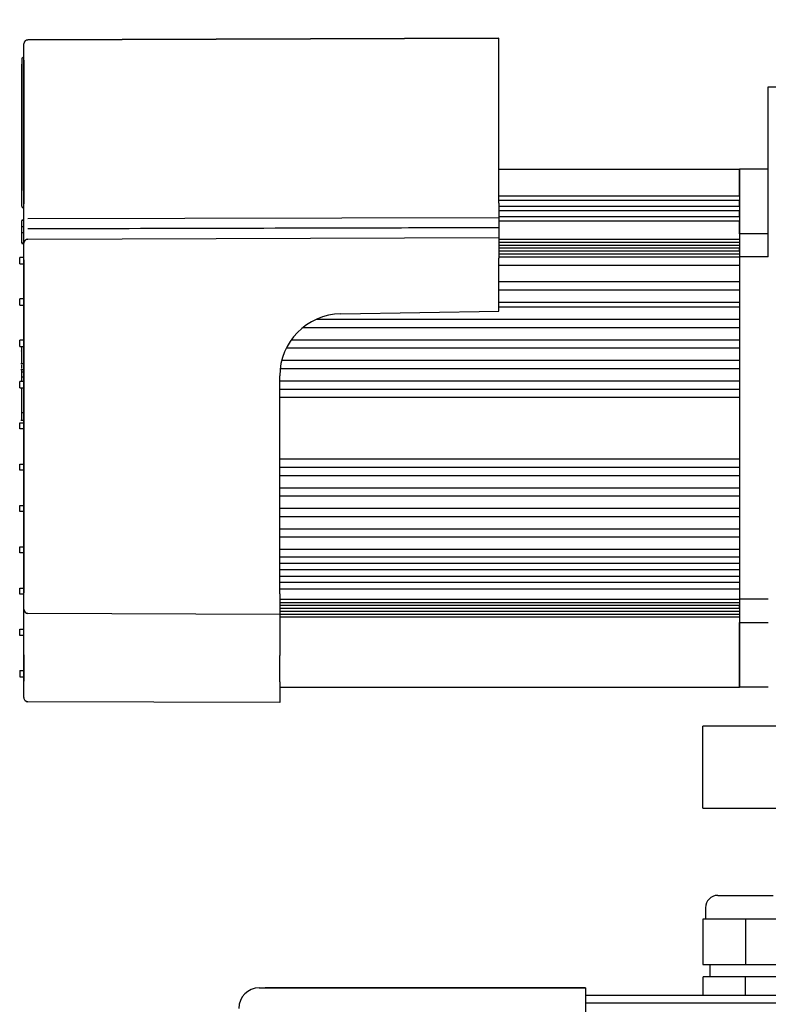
# Model space of a CAD drawing. Header units: millimetres. Extents: x -4265 to -1871, y -660 to 1033.
# Tile 38 of 42: x -3146 to -2964, y 587 to 826. Entities that reach past the tile are written whole.
import ezdxf

# ---------------------------------------------------------------- set-up
doc = ezdxf.new("R2010")
doc.units = ezdxf.units.MM
doc.dimstyles.get("Standard").update_dxf_attribs({"dimtxt": 20, "dimasz": 9, "dimexe": 9, "dimexo": 9, "dimgap": 9, "dimtad": 0, "dimtih": 1, "dimtoh": 1, "dimdsep": 46, "dimtxsty": 'Standard', "dimcen": 0.09, "dimadec": 0, "dimazin": 0, "dimtfac": 1, "dimtofl": 0, "dimtmove": 0, "dimatfit": 3, "dimfxl": 0, "dimtolj": 1, "dimtzin": 0, "dimarcsym": 0})

# ---------------------------------------------------------------- blocks, each defined once
blk = doc.blocks.new('*D19')
at = {"color": 0, "lineweight": -2}
for p, q in [((-3144.6, 829.27), (-3144.6, 901.61)), ((-2936.63, 819.78), (-2936.63, 901.61)), ((-3135.6, 892.61), (-3071.28, 892.61)), ((-2945.63, 892.61), (-3009.95, 892.61))]:
    blk.add_line(p, q, dxfattribs=at)
at = {"color": 0, "lineweight": 18}
for points in [[(-3135.6, 894.11), (-3135.6, 891.11), (-3144.6, 892.61)], [(-2945.63, 894.11), (-2945.63, 891.11), (-2936.63, 892.61)]]:
    blk.add_solid(points, dxfattribs=at)
at = {"layer": 'Defpoints', "color": 0, "lineweight": 18}
for p in [(-2936.63, 892.61), (-3144.6, 820.27), (-2936.63, 810.78)]:
    blk.add_point(p, dxfattribs=at)
at = {"color": 0, "lineweight": 18, "insert": (-3040.62, 892.61), "char_height": 20, "attachment_point": 5}
blk.add_mtext('\\A1;210', dxfattribs=at)
blk = doc.blocks.new('*D23')
at = {"color": 0, "lineweight": -2}
for p, q in [((-2877.91, 581.28), (-2877.91, 120.67)), ((-3092.36, 436.98), (-3092.36, 120.67)), ((-3083.36, 129.67), (-3017.47, 129.67)), ((-2886.91, 129.67), (-2952.8, 129.67))]:
    blk.add_line(p, q, dxfattribs=at)
at = {"color": 0, "lineweight": 18}
for points in [[(-3083.36, 131.17), (-3083.36, 128.17), (-3092.36, 129.67)], [(-2886.91, 131.17), (-2886.91, 128.17), (-2877.91, 129.67)]]:
    blk.add_solid(points, dxfattribs=at)
at = {"layer": 'Defpoints', "color": 0, "lineweight": 18}
for p in [(-2877.91, 590.28), (-3092.36, 445.98), (-2877.91, 129.67)]:
    blk.add_point(p, dxfattribs=at)
at = {"color": 0, "lineweight": 18, "insert": (-2985.13, 129.67), "char_height": 20, "attachment_point": 5}
blk.add_mtext('\\A1;218', dxfattribs=at)

msp = doc.modelspace()

# ---------------------------------------------------------------- linework, layer by layer
for p, q in [((-3144.603, 816.252), (-3144.603, 820.272)), ((-3143.601, 821.277), (-3029.128, 821.676)), ((-3029.128, 821.676), (-3143.601, 821.277)), ((-3029.128, 816.651), (-3029.128, 821.676)), ((-3144.603, 817.045), (-3144.608, 817.045)), ((-3145.108, 816.545), (-3145.108, 815.318)), ((-3145.108, 815.32), (-3145.108, 784.547)), ((-3145.108, 784.545), (-3145.108, 815.318)), ((-3144.603, 816.252), (-3144.603, 781.339)), ((-3144.603, 781.339), (-3144.603, 816.252)), ((-3029.128, 781.509), (-3029.128, 816.651)), ((-2963.628, 809.777), (-2936.628, 809.777)), ((-2963.628, 799.777), (-2963.628, 809.777)), ((-2963.628, 768.402), (-2963.628, 799.777)), ((-3029.129, 789.778), (-2970.628, 789.778)), ((-2970.628, 789.779), (-2970.628, 774.07)), ((-2963.628, 789.779), (-2970.628, 789.779)), ((-2970.628, 783.251), (-2970.628, 789.778)), ((-3145.108, 780.772), (-3145.108, 784.545)), ((-3029.129, 783.251), (-2970.628, 783.251)), ((-3029.129, 782.251), (-2970.628, 782.251)), ((-3029.128, 781.509), (-3029.128, 775.728)), ((-2970.628, 780.741), (-2970.628, 782.251)), ((-3029.129, 780.741), (-2970.628, 780.741)), ((-3029.129, 779.741), (-2970.628, 779.741)), ((-2970.628, 778.241), (-2970.628, 779.741)), ((-3145.108, 775.656), (-3145.108, 777.173)), ((-3145.108, 775.656), (-3145.108, 777.172)), ((-3145.108, 776.824), (-3145.108, 776.824)), ((-3144.703, 777.366), (-3145.008, 777.366)), ((-3144.703, 777.272), (-3145.008, 777.272)), ((-3143.599, 777.801), (-3029.128, 777.982)), ((-3029.129, 778.241), (-2970.628, 778.241)), ((-3029.129, 777.241), (-2970.628, 777.241)), ((-2970.628, 774.07), (-2970.628, 777.241)), ((-3145.108, 775.746), (-3145.108, 775.746)), ((-3145.108, 774.288), (-3145.108, 775.656)), ((-3145.108, 773.805), (-3145.108, 774.288)), ((-3145.108, 771.87), (-3145.108, 774.288)), ((-3145.108, 771.872), (-3145.108, 774.288)), ((-3144.703, 775.756), (-3145.008, 775.756)), ((-3144.703, 774.278), (-3145.008, 774.278)), ((-3144.603, 775.946), (-3144.603, 775.946)), ((-3144.603, 774.351), (-3144.603, 774.821)), ((-3029.128, 775.728), (-3029.128, 775.456)), ((-3029.128, 775.456), (-3029.128, 773.164)), ((-2970.628, 774.07), (-2970.628, 768.402)), ((-2963.628, 774.07), (-2970.628, 774.07)), ((-3144.703, 771.772), (-3145.008, 771.772)), ((-3145.008, 771.682), (-3144.703, 771.682)), ((-3145.008, 771.677), (-3144.703, 771.677)), ((-3144.603, 767.74), (-3144.603, 771.76)), ((-3144.603, 771.582), (-3144.603, 771.582)), ((-3143.601, 772.765), (-3029.128, 773.164)), ((-3029.129, 772.73), (-2970.628, 772.73)), ((-3029.129, 772.718), (-2970.628, 772.718)), ((-3029.129, 772.027), (-2970.628, 772.027)), ((-3029.128, 773.164), (-3029.128, 768.139)), ((-2970.628, 772.718), (-2970.628, 772.027)), ((-3029.129, 771.32), (-2970.628, 771.32)), ((-3029.129, 770.613), (-2970.628, 770.613)), ((-3029.129, 769.889), (-2970.628, 769.889)), ((-3029.129, 769.182), (-2970.628, 769.182)), ((-2970.628, 769.889), (-2970.628, 770.613)), ((-3144.603, 768.266), (-3145.608, 768.266)), ((-3145.608, 766.759), (-3145.608, 768.266)), ((-3145.608, 766.759), (-3144.603, 766.759)), ((-3144.603, 767.74), (-3144.603, 686.699)), ((-3144.603, 686.699), (-3144.603, 767.74)), ((-3029.129, 768.402), (-2970.628, 768.402)), ((-3029.128, 755.237), (-3029.128, 768.139)), ((-2963.628, 768.402), (-2970.628, 768.402)), ((-2970.628, 768.402), (-2970.628, 726.786)), ((-3029.129, 766.402), (-2970.628, 766.402)), ((-3029.129, 762.402), (-2970.628, 762.402)), ((-3029.129, 760.402), (-2970.628, 760.402)), ((-3144.603, 758.216), (-3145.608, 758.216)), ((-3145.608, 756.709), (-3145.608, 758.216)), ((-3029.129, 757.402), (-2970.628, 757.402)), ((-3145.608, 756.709), (-3144.603, 756.709)), ((-3067.582, 754.566), (-3029.128, 755.237)), ((-3029.129, 756.278), (-2970.628, 756.278)), ((-3073.419, 753.278), (-2970.628, 753.278)), ((-3076.717, 751.278), (-2970.628, 751.278)), ((-3144.603, 748.166), (-3145.608, 748.166)), ((-3145.608, 746.659), (-3145.608, 748.166)), ((-3079.568, 748.278), (-2970.628, 748.278)), ((-3145.608, 746.659), (-3144.603, 746.659)), ((-3080.78, 746.278), (-2970.628, 746.278)), ((-3081.91, 743.278), (-2970.628, 743.278)), ((-3145.326, 742.46), (-3144.603, 742.46)), ((-3144.603, 740.942), (-3145.326, 740.942)), ((-3145.201, 740.491), (-3144.603, 740.491)), ((-3082.287, 741.278), (-2970.628, 741.278)), ((-3144.603, 738.116), (-3145.608, 738.116)), ((-3145.608, 736.609), (-3145.608, 738.116)), ((-3145.201, 739.208), (-3144.603, 739.208)), ((-3082.393, 686.485), (-3082.393, 739.493)), ((-3082.393, 738.278), (-2970.628, 738.278)), ((-3145.608, 736.609), (-3144.603, 736.609)), ((-3082.393, 736.278), (-2970.628, 736.278)), ((-3082.393, 734.278), (-2970.628, 734.278)), ((-3145.326, 728.706), (-3144.603, 728.706)), ((-3145.201, 730.546), (-3144.603, 730.546)), ((-3145.608, 728.066), (-3144.603, 728.066)), ((-3145.608, 726.559), (-3145.608, 728.066)), ((-3144.603, 726.559), (-3145.608, 726.559)), ((-2970.628, 726.786), (-2970.628, 685.154)), ((-3082.393, 719.278), (-2970.628, 719.278)), ((-3145.608, 718.016), (-3144.603, 718.016)), ((-3145.608, 716.509), (-3145.608, 718.016)), ((-3144.603, 716.509), (-3145.608, 716.509)), ((-3082.393, 717.278), (-2970.628, 717.278)), ((-3082.393, 715.278), (-2970.628, 715.278)), ((-3082.393, 712.278), (-2970.628, 712.278)), ((-3082.393, 710.278), (-2970.628, 710.278)), ((-3145.608, 707.966), (-3144.603, 707.966)), ((-3145.608, 706.459), (-3145.608, 707.966)), ((-3082.393, 707.278), (-2970.628, 707.278)), ((-3144.603, 706.459), (-3145.608, 706.459)), ((-3082.393, 705.278), (-2970.628, 705.278)), ((-3082.393, 702.278), (-2970.628, 702.278)), ((-3082.393, 700.278), (-2970.628, 700.278)), ((-3145.608, 697.916), (-3144.603, 697.916)), ((-3145.608, 696.409), (-3145.608, 697.916)), ((-3082.393, 697.278), (-2970.628, 697.278)), ((-3144.603, 696.409), (-3145.608, 696.409)), ((-3082.393, 695.478), (-2970.628, 695.478)), ((-3082.393, 693.878), (-2970.628, 693.878)), ((-3082.393, 692.378), (-2970.628, 692.378)), ((-3082.393, 690.778), (-2970.628, 690.778)), ((-3145.608, 687.866), (-3144.603, 687.866)), ((-3145.608, 686.359), (-3145.608, 687.866)), ((-3082.393, 689.278), (-2970.628, 689.278)), ((-3082.393, 687.678), (-2970.628, 687.678)), ((-3144.603, 686.359), (-3145.608, 686.359)), ((-3144.603, 682.679), (-3144.603, 686.699)), ((-3082.393, 686.485), (-3082.393, 681.461)), ((-3082.393, 685.154), (-2970.628, 685.154)), ((-2970.628, 685.154), (-2970.628, 679.485)), ((-2963.628, 685.154), (-2970.628, 685.154)), ((-3082.393, 684.374), (-2970.628, 684.374)), ((-3082.393, 683.667), (-2970.628, 683.667)), ((-3082.393, 682.943), (-2970.628, 682.943)), ((-2970.628, 682.943), (-2970.628, 683.667)), ((-3144.603, 671.624), (-3144.603, 682.679)), ((-3082.393, 681.461), (-3143.601, 681.674)), ((-3082.393, 681.461), (-3143.601, 681.674)), ((-3082.393, 682.236), (-2970.628, 682.236)), ((-3082.393, 681.529), (-2970.628, 681.529)), ((-3082.393, 681.461), (-3082.393, 671.411)), ((-3082.393, 680.839), (-2970.628, 680.839)), ((-3082.393, 680.826), (-2970.628, 680.826)), ((-2970.628, 681.529), (-2970.628, 680.839)), ((-2970.628, 679.485), (-2970.628, 663.777)), ((-2970.628, 679.485), (-2963.628, 679.485)), ((-2970.628, 663.778), (-2970.628, 679.485)), ((-3145.608, 677.816), (-3144.603, 677.816)), ((-3145.608, 676.309), (-3145.608, 677.816)), ((-3144.603, 676.309), (-3145.608, 676.309)), ((-3144.603, 671.624), (-3144.603, 665.216)), ((-3144.603, 665.216), (-3144.603, 671.624)), ((-3082.393, 665.003), (-3082.393, 671.411)), ((-3145.608, 667.766), (-3144.603, 667.766)), ((-3145.608, 667.766), (-3145.608, 666.259)), ((-3145.608, 666.259), (-3144.603, 666.259)), ((-3144.603, 661.196), (-3144.603, 665.216)), ((-3082.393, 665.003), (-3082.393, 659.978)), ((-3082.393, 663.778), (-2970.628, 663.778)), ((-2963.628, 663.777), (-2970.628, 663.777)), ((-3082.393, 659.978), (-3143.601, 660.191)), ((-3082.393, 659.978), (-3143.601, 660.191)), ((-2979.528, 644.277), (-2979.528, 654.277)), ((-2959.527, 654.277), (-2979.528, 654.277)), ((-2979.528, 634.277), (-2979.528, 644.277)), ((-2979.528, 634.277), (-2959.527, 634.277)), ((-2975.91, 613.077), (-2962.41, 613.077)), ((-2978.91, 610.077), (-2978.91, 607.277)), ((-2969.16, 607.277), (-2979.56, 607.277)), ((-2979.56, 607.277), (-2979.56, 596.277)), ((-2958.76, 607.277), (-2969.16, 607.277)), ((-2969.16, 607.277), (-2969.16, 596.277)), ((-2979.56, 596.277), (-2969.16, 596.277)), ((-2977.81, 596.277), (-2977.81, 593.277)), ((-2969.16, 596.277), (-2958.76, 596.277)), ((-2969.16, 593.277), (-2979.46, 593.277)), ((-2979.46, 588.777), (-2979.46, 593.277)), ((-2958.86, 593.277), (-2969.16, 593.277)), ((-2969.16, 588.777), (-2969.16, 593.277)), ((-3087.36, 590.577), (-3085.89, 590.577)), ((-3070.119, 590.577), (-3085.901, 590.577)), ((-3085.89, 590.577), (-3070.108, 590.577)), ((-3008.06, 590.577), (-3070.108, 590.577)), ((-3070.108, 590.577), (-3008.06, 590.577)), ((-3008.06, 590.577), (-3008.06, 587.012)), ((-3008.06, 587.012), (-3008.06, 558.277)), ((-3008.058, 588.777), (-2713.16, 588.777)), ((-2713.16, 586.887), (-3008.058, 586.887))]:
    msp.add_line(p, q)
for centre, radius, start, end in [((-3143.598, 820.272), 1.005, 90.2, 180), ((-3144.608, 816.545), 0.5, 90, 180), ((-3144.608, 780.772), 0.5, 180, 270), ((-3145.008, 777.172), 0.1, 90, 180), ((-3145.008, 775.656), 0.1, 90, 180), ((-3145.008, 771.872), 0.1, 180, 270), ((-3144.703, 771.672), 0.1, 0, 90), ((-3143.598, 771.76), 1.005, 90.2, 180), ((-3067.318, 739.493), 15.075, 91, 180), ((-3143.598, 682.679), 1.005, 180, 269.8), ((-3143.598, 661.196), 1.005, 180, 201.30223), ((-3143.598, 661.196), 1.005, 221.27013, 269.8), ((-2975.91, 610.077), 3, 90, 180), ((-3087.36, 585.577), 5, 90, 180)]:
    msp.add_arc(centre, radius, start, end)
for centre, major_axis, ratio, start_param, end_param in [((-3145.008, 777.266), (-0.1, 0), 0.9999999, 4.713415, 6.2814163), ((-3145.008, 777.266), (-0.1, 0), 0.999998, 4.7125158, 6.2808669), ((-3144.703, 777.466), (0.1, 0), 0.9999967, 4.716542, 6.2830546), ((-3144.703, 777.466), (-0.1, 0), 1, 1.5764418, 3.1415718), ((-3145.008, 774.288), (-0.1, 0), 0.1035606, 0, 1.5707963), ((-3145.008, 771.782), (-0.1, 0), 0.9999946, 6.2826305, 7.8546609), ((-3145.008, 771.782), (-0.1, 0), 0.9999976, 0.0032781, 1.5715955), ((-3144.703, 771.582), (0.1, 0), 0.9999999, 0.0000039, 1.5714092), ((-3144.703, 771.577), (0.1, 0), 0.9999821, 0.0013817, 1.5749582)]:
    msp.add_ellipse(centre, major_axis=major_axis, ratio=ratio, start_param=start_param, end_param=end_param)
for points, degree, knots in [([(-3143.602, 821.177), (-3143.697, 821.194), (-3143.884, 821.196), (-3144.162, 821.101), (-3144.394, 820.907), (-3144.496, 820.733), (-3144.535, 820.634)], 3, [0, 0, 0, 0, 0.2442257, 0.4974427, 0.7522353, 1, 1, 1, 1]), ([(-3143.601, 821.277), (-3143.601, 821.277), (-3143.601, 821.277), (-3143.601, 821.276), (-3143.602, 821.275), (-3143.602, 821.275), (-3143.602, 821.273), (-3143.602, 821.272), (-3143.602, 821.27), (-3143.602, 821.268), (-3143.602, 821.266), (-3143.602, 821.264), (-3143.602, 821.261), (-3143.602, 821.258), (-3143.602, 821.254), (-3143.602, 821.251), (-3143.602, 821.247), (-3143.602, 821.243), (-3143.602, 821.239), (-3143.602, 821.234), (-3143.602, 821.229), (-3143.602, 821.224), (-3143.602, 821.219), (-3143.602, 821.213), (-3143.602, 821.207), (-3143.602, 821.201), (-3143.602, 821.195), (-3143.602, 821.188), (-3143.602, 821.184), (-3143.602, 821.182)], 3, [0, 0, 0, 0, 0.0373343, 0.0746685, 0.1120027, 0.1493369, 0.1866711, 0.2240053, 0.2613395, 0.2986736, 0.3360078, 0.3733419, 0.410676, 0.4480101, 0.4853442, 0.5226782, 0.5600123, 0.5973464, 0.6346804, 0.6720144, 0.7093484, 0.7466824, 0.7840164, 0.8213503, 0.8586843, 0.8960182, 0.9333521, 0.9706861, 1, 1, 1, 1]), ([(-3144.603, 774.821), (-3144.603, 775.452), (-3144.603, 776.21), (-3144.603, 776.584), (-3144.603, 776.984), (-3144.603, 777.381), (-3144.603, 778.217), (-3144.603, 779.084), (-3144.603, 779.976), (-3144.603, 780.428), (-3144.603, 780.883), (-3144.603, 781.339)], 2, [0, 0, 0, 0.25, 0.25, 0.375, 0.375, 0.5, 0.625, 0.75, 0.875, 0.875, 1, 1, 1]), ([(-3144.603, 771.76), (-3144.603, 771.76), (-3144.603, 772.017), (-3144.603, 772.27), (-3144.603, 772.601), (-3144.603, 773.009), (-3144.603, 773.249), (-3144.603, 773.734), (-3144.603, 774.351)], 2, [0, 0, 0, 0.25, 0.375, 0.5, 0.625, 0.75, 0.75, 1, 1, 1]), ([(-3143.601, 775.313), (-3114.461, 775.384), (-3085.321, 775.456), (-3047.164, 775.55), (-3038.146, 775.572), (-3029.128, 775.595)], 3, [0, 0, 0, 0, 0.7636737, 0.7636737, 1, 1, 1, 1]), ([(-3143.602, 772.666), (-3143.697, 772.682), (-3143.884, 772.685), (-3144.162, 772.59), (-3144.394, 772.395), (-3144.496, 772.221), (-3144.535, 772.122)], 3, [0, 0, 0, 0, 0.2442257, 0.4974427, 0.7522353, 1, 1, 1, 1]), ([(-3143.601, 772.765), (-3143.601, 772.765), (-3143.601, 772.765), (-3143.601, 772.764), (-3143.602, 772.764), (-3143.602, 772.763), (-3143.602, 772.761), (-3143.602, 772.76), (-3143.602, 772.758), (-3143.602, 772.756), (-3143.602, 772.754), (-3143.602, 772.752), (-3143.602, 772.749), (-3143.602, 772.746), (-3143.602, 772.743), (-3143.602, 772.739), (-3143.602, 772.735), (-3143.602, 772.731), (-3143.602, 772.727), (-3143.602, 772.722), (-3143.602, 772.717), (-3143.602, 772.712), (-3143.602, 772.707), (-3143.602, 772.701), (-3143.602, 772.695), (-3143.602, 772.689), (-3143.602, 772.683), (-3143.602, 772.676), (-3143.602, 772.672), (-3143.602, 772.671)], 3, [0, 0, 0, 0, 0.0373272, 0.0746545, 0.1119817, 0.149309, 0.1866363, 0.2239636, 0.2612909, 0.2986182, 0.3359455, 0.3732728, 0.4106001, 0.4479275, 0.4852548, 0.5225822, 0.5599095, 0.5972369, 0.6345643, 0.6718917, 0.7092191, 0.7465465, 0.7838739, 0.8212013, 0.8585288, 0.8958562, 0.9331837, 0.9705111, 1, 1, 1, 1]), ([(-3145.201, 746.726), (-3145.201, 746.726), (-3145.201, 745.771), (-3145.201, 743.416), (-3145.201, 742.461), (-3145.201, 742.46)], 3, [0, 0, 0, 0, 0.5002104, 0.5002104, 1, 1, 1, 1]), ([(-3145.201, 745.474), (-3145.201, 745.549), (-3145.201, 745.587), (-3145.201, 745.587), (-3145.201, 745.587), (-3145.201, 745.587)], 3, [0, 0, 0, 0, 0.3333333, 0.3333333, 1, 1, 1, 1]), ([(-3145.201, 736.616), (-3145.201, 736.149), (-3145.201, 735.659), (-3145.201, 735.145), (-3145.201, 735.145), (-3145.201, 731.211), (-3145.201, 731.211), (-3145.201, 730.977), (-3145.201, 730.756), (-3145.201, 730.546)], 3, [0, 0, 0, 0, 0.2541314, 0.2541314, 0.2541314, 0.6270657, 0.6270657, 0.6270657, 1, 1, 1, 1]), ([(-3144.535, 682.317), (-3144.496, 682.218), (-3144.394, 682.044), (-3144.162, 681.849), (-3143.884, 681.754), (-3143.697, 681.757), (-3143.602, 681.773)], 3, [0, 0, 0, 0, 0.2477647, 0.5025573, 0.7557743, 1, 1, 1, 1]), ([(-3144.535, 660.834), (-3144.496, 660.735), (-3144.394, 660.561), (-3144.162, 660.366), (-3143.884, 660.271), (-3143.697, 660.274), (-3143.602, 660.29)], 3, [0, 0, 0, 0, 0.2477647, 0.5025573, 0.7557743, 1, 1, 1, 1])]:
    msp.add_open_spline(points, degree=degree, knots=knots)
for points in [[(-3145.201, 742.185), (-3145.201, 741.887), (-3145.201, 741.576), (-3145.201, 741.254)], [(-3145.201, 740.942), (-3145.201, 740.942), (-3145.201, 740.792), (-3145.201, 740.491)], [(-3145.201, 740.491), (-3145.201, 740.186), (-3145.201, 739.761), (-3145.201, 739.208)], [(-3145.201, 739.208), (-3145.201, 738.849), (-3145.201, 738.446), (-3145.201, 737.999)], [(-3145.201, 730.546), (-3145.201, 729.985), (-3145.201, 729.538), (-3145.201, 729.206)], [(-3145.201, 729.206), (-3145.201, 728.874), (-3145.201, 728.706), (-3145.201, 728.706)]]:
    msp.add_open_spline(points, degree=3)

# ---------------------------------------------------------------- dimensions: what is measured, and where the dimension line sits
at = {"lineweight": 18}
for base, p1, p2, text, picture, middle in [((-2936.628, 892.613), (-3144.603, 820.272), (-2936.628, 810.777), '210', '*D19', (-3040.616, 892.613)), ((-2877.91, 129.672), (-3092.36, 445.977), (-2877.91, 590.277), '218', '*D23', (-2985.135, 129.672))]:
    dim = msp.add_linear_dim(base=base, p1=p1, p2=p2, text=text, dimstyle='Standard', dxfattribs=at)
    dim.commit()
    dim.dimension.update_dxf_attribs({"geometry": picture, "text_midpoint": middle})

doc.saveas('drawing.dxf')
